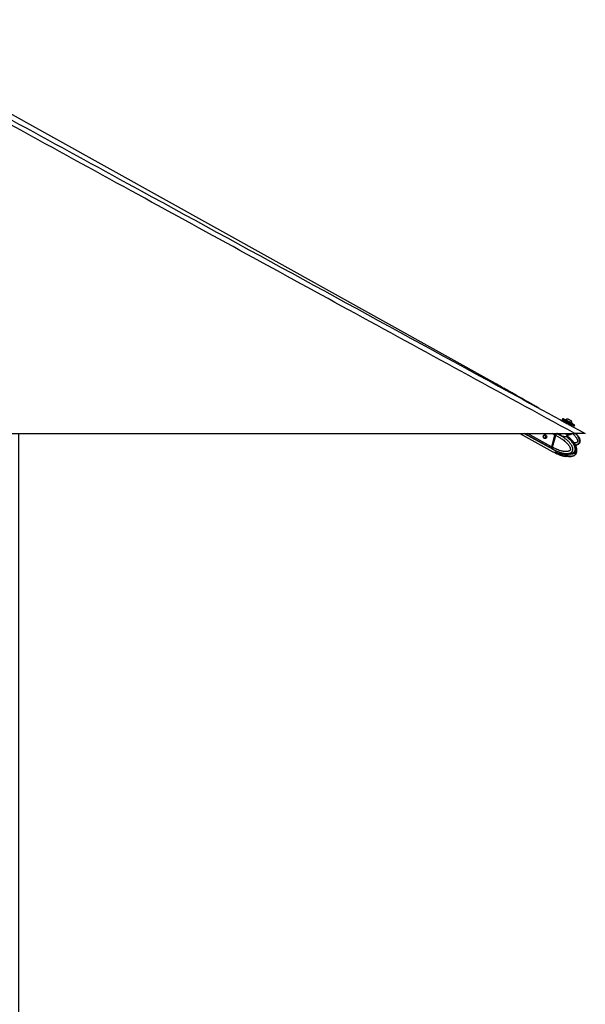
# Model space of a CAD drawing. Header units: millimetres. Extents: x 20 to 22981, y 40 to 19992.
# Tile 67 of 153: x 10527 to 12075, y 5051 to 7745. Entities that reach past the tile are written whole.
import ezdxf

# ---------------------------------------------------------------- set-up
doc = ezdxf.new("R2010")
doc.units = ezdxf.units.MM
doc.header["$LTSCALE"] = 2
doc.layers.add('COMPONENT_GEOMETRY', color=7, linetype='Continuous')
doc.styles.add('SLDTEXTSTYLE0', font='TXT', dxfattribs={"width": 0.75})
doc.dimstyles.new('SLDDIMSTYLE1', dxfattribs={"dimtxt": 100, "dimasz": 6.604, "dimexe": 0, "dimexo": 0.0625, "dimgap": 25, "dimtad": 0, "dimtih": 1, "dimtoh": 1, "dimdec": 1, "dimrnd": 1e-09, "dimzin": 12, "dimdsep": 46, "dimtxsty": 'SLDTEXTSTYLE0', "dimsah": 1, "dimcen": 0.09, "dimadec": 0, "dimazin": 3, "dimtfac": 1, "dimtdec": 1, "dimtofl": 0, "dimtmove": 0, "dimatfit": 3, "dimfxl": 1, "dimfrac": 2, "dimtolj": 1, "dimtzin": 12, "dimarcsym": 0})

# ---------------------------------------------------------------- blocks, each defined once
blk = doc.blocks.new('_D_5')
at = {"layer": 'COMPONENT_GEOMETRY', "color": 7}
for p, q in [((10523.3, 6612.5), (10523.3, 4529.8)), ((10323.2, 4509.5), (10292.8, 4509.5)), ((10292.8, 4509.5), (10292.8, 4350.8)), ((10723.4, 4509.5), (10753.8, 4509.5)), ((10753.8, 4509.5), (10753.8, 4350.8)), ((10292.8, 4350.8), (10323.2, 4350.8)), ((10753.8, 4350.8), (10723.4, 4350.8)), ((10523.3, 2118.5), (10523.3, 4201.1)), ((7030.6, 2118.5), (10529.6, 2118.5))]:
    blk.add_line(p, q, dxfattribs=at)
for points in [[(10523.3, 6612.5), (10522.3, 6605.9), (10524.3, 6605.9)], [(10523.3, 2118.5), (10524.3, 2125.1), (10522.3, 2125.1)]]:
    blk.add_solid(points, dxfattribs=at)
at = {"layer": 'COMPONENT_GEOMETRY', "color": 7, "char_height": 100, "attachment_point": 1, "style": 'SLDTEXTSTYLE0'}
for s, insert in [('7\'4.46"', (10323.2, 4479.7)), ('2247mm', (10250.5, 4330))]:
    blk.add_mtext(s, dxfattribs=dict(at, insert=insert))

msp = doc.modelspace()

# ---------------------------------------------------------------- linework, layer by layer
at = {"color": 7, "linetype": 'Continuous', "lineweight": 25}
for p, q in [((11829.79, 6748.91), (10038.45, 7744.8)), ((11831.7, 6747.85), (11829.79, 6748.91)), ((11948.33, 6681.79), (11949.35, 6681.24)), ((11949.35, 6681.24), (11949.31, 6681.26)), ((12013.52, 6654.01), (12011.85, 6650.93)), ((12018.67, 6646.09), (12017.54, 6644.01)), ((12023.54, 6644.58), (12020.02, 6646.49)), ((12022.06, 6650.24), (12021.7, 6649.59)), ((12036.72, 6637.42), (12033.2, 6639.33)), ((12035.97, 6633.95), (12037.12, 6636.06)), ((12036.83, 6647.6), (12036.84, 6647.6)), ((12038.4, 6640.51), (12038.75, 6641.16)), ((12038.72, 6641.18), (12038.75, 6641.16)), ((12044.89, 6632.98), (12046.56, 6636.06)), ((9506.66, 6612.47), (12046.56, 6612.47)), ((11895.69, 6612.47), (11986.41, 6562.64)), ((11907.48, 6612.47), (11986.44, 6569.31)), ((11968.12, 6607.89), (11963.06, 6607.89)), ((11967.33, 6607.96), (11967.55, 6608.21)), ((11991.73, 6608.38), (11982.97, 6576.34)), ((11992.14, 6608.23), (11983.38, 6576.19)), ((11983.53, 6576.03), (11992.29, 6608.07)), ((11985.61, 6574.9), (11994.37, 6606.93)), ((11992.29, 6608.07), (11994.37, 6606.93)), ((11994.37, 6606.93), (11994.37, 6606.93)), ((11997.45, 6611.54), (11997.32, 6611.59)), ((12007.73, 6612.47), (12007.5, 6611.63)), ((12007.63, 6611.59), (12007.55, 6611.4)), ((12026.98, 6604.34), (12027.46, 6604.01)), ((12027.39, 6604.73), (12028.82, 6609.98)), ((12037.87, 6611.63), (12038.1, 6612.47)), ((11963.06, 6599.89), (11968.12, 6599.89)), ((11967.48, 6599.32), (11966.7, 6599.89)), ((11967.88, 6599.79), (11967.64, 6599.89)), ((11985.61, 6574.89), (11983.53, 6576.03)), ((11985.61, 6574.9), (11985.61, 6574.89)), ((11984.07, 6571.45), (11986.05, 6570.37)), ((11986.05, 6570.37), (11986.18, 6570.29)), ((11986.89, 6562.37), (11989.05, 6561.19)), ((11986.92, 6569.05), (11989.08, 6567.86)), ((11991.73, 6561.21), (11993.97, 6559.98)), ((11998.42, 6557.67), (11993.97, 6559.98)), ((11997.1, 6557.29), (11996.72, 6557.45)), ((11997.1, 6564.02), (12001.2, 6562.35)), ((11997.1, 6557.29), (12001.2, 6555.61)), ((12003.25, 6557.2), (12011.74, 6555.58)), ((12004.16, 6561.04), (12006.18, 6560.29)), ((12009.25, 6557.38), (12009, 6557.34)), ((12009.1, 6557.32), (12013.2, 6555.64)), ((12011.74, 6555.58), (12012.36, 6555.98)), ((12013.93, 6554.47), (12013.84, 6554.33))]:
    msp.add_line(p, q, dxfattribs=at)
at = {"color": 8, "linetype": 'Continuous', "lineweight": 25}
for p, q in [((11983.54, 6571.74), (11909.03, 6612.47)), ((11982.97, 6576.34), (11916.87, 6612.47)), ((11968.09, 6607.92), (11967.55, 6608.21)), ((11991.73, 6608.38), (11984.25, 6612.47)), ((11997.32, 6611.59), (11995.72, 6612.47)), ((12024.42, 6604.59), (12025.99, 6610.34)), ((12001.2, 6555.61), (12001.73, 6557.49)), ((12004.86, 6556.89), (12004.16, 6554.31)), ((12009.65, 6552.62), (12010.52, 6555.81)), ((12012.82, 6555.8), (12011.98, 6552.63)), ((12013.84, 6554.33), (12014, 6554.94))]:
    msp.add_line(p, q, dxfattribs=at)
at = {"color": 7, "linetype": 'Continuous', "lineweight": 25, "flags": 128}
for points in [[(12019.87, 6646.55), (12018.62, 6647.24), (12016.21, 6648.55), (12014.26, 6649.61), (12012.86, 6650.38), (12012.05, 6650.82), (12011.87, 6650.93), (12012.32, 6650.69), (12013.39, 6650.11), (12015.04, 6649.22), (12017.2, 6648.05), (12019.78, 6646.65), (12022.7, 6645.06), (12025.84, 6643.36), (12029.07, 6641.6), (12032.28, 6639.86)], [(12013.52, 6654.01), (12013.54, 6654), (12013.99, 6653.76), (12015.06, 6653.18), (12016.71, 6652.29), (12018.87, 6651.12), (12021.46, 6649.72), (12024.37, 6648.14), (12027.51, 6646.43), (12030.74, 6644.68), (12033.95, 6642.93)], [(12022.06, 6650.24), (12022.07, 6650.23), (12022.5, 6650), (12023.52, 6649.45), (12025.05, 6648.62), (12026.98, 6647.57), (12029.16, 6646.39), (12031.43, 6645.15), (12033.63, 6643.96), (12035.59, 6642.89), (12037.16, 6642.04), (12038.23, 6641.45), (12038.72, 6641.18)], [(12028.5, 6652.13), (12028.7, 6652.03), (12029.49, 6651.6), (12030.76, 6650.91), (12032.33, 6650.06), (12033.95, 6649.18), (12035.37, 6648.4), (12036.38, 6647.85), (12036.83, 6647.6)], [(12032.28, 6639.86), (12035.33, 6638.2), (12038.12, 6636.68), (12040.54, 6635.36), (12042.48, 6634.3), (12043.89, 6633.53), (12044.69, 6633.09), (12044.87, 6632.99), (12044.42, 6633.23), (12043.35, 6633.81), (12041.7, 6634.7), (12039.55, 6635.87), (12036.96, 6637.27), (12036.54, 6637.49)], [(12033.95, 6642.93), (12037, 6641.27), (12039.79, 6639.75), (12042.21, 6638.44), (12044.15, 6637.38), (12045.56, 6636.61), (12046.37, 6636.17), (12046.56, 6636.06)], [(11964.09, 6607.62), (11965.02, 6606.78), (11965.65, 6605.5), (11965.89, 6603.98), (11965.7, 6602.44), (11965.11, 6601.13), (11964.2, 6600.23), (11963.13, 6599.89), (11962.04, 6600.16), (11961.11, 6601), (11960.48, 6602.28), (11960.24, 6603.81), (11960.43, 6605.34), (11961.02, 6606.66), (11961.93, 6607.55), (11963, 6607.89), (11964.09, 6607.62)], [(11967.47, 6608.37), (11968.59, 6607.37), (11969.35, 6605.83), (11969.64, 6604.01), (11969.41, 6602.16), (11968.7, 6600.58), (11967.62, 6599.5), (11966.33, 6599.09), (11965.02, 6599.42), (11964.37, 6599.89)], [(11992.31, 6608.29), (11992.24, 6608.28), (11992.18, 6608.27), (11992.15, 6608.25), (11992.14, 6608.23)], [(12016.8, 6612.44), (12019.88, 6611.59), (12023.42, 6610.79), (12026.82, 6610.22), (12029.95, 6609.89), (12032.69, 6609.81), (12034.93, 6610), (12036.59, 6610.44), (12037.6, 6611.11), (12037.87, 6611.63)], [(11983.38, 6576.19), (11983.38, 6576.18), (11983.39, 6576.15), (11983.42, 6576.11), (11983.47, 6576.07), (11983.53, 6576.03)], [(11983.54, 6571.74), (11985.12, 6570.18), (11986.69, 6569.18)], [(12006.29, 6557.61), (12005.66, 6557.76), (12005.54, 6557.79)]]:
    msp.add_lwpolyline(points, dxfattribs=at)
at = {"color": 8, "linetype": 'Continuous', "lineweight": 25, "flags": 128}
for points in [[(11992.14, 6608.23), (11992.13, 6608.22), (11992.14, 6608.19), (11992.17, 6608.15), (11992.22, 6608.11), (11992.29, 6608.07)], [(11999.03, 6612.6), (11998.66, 6612.37), (11997.45, 6611.54)]]:
    msp.add_lwpolyline(points, dxfattribs=at)
at = {"color": 7, "linetype": 'Continuous', "lineweight": 25}
for centre, radius, start, end in [((12028.13, 6641.51), 10.63, 88.01802, 124.81559), ((12028.13, 6641.51), 10.63, 358.13887, 34.93644), ((11966.24, 6606.06), 2.62, 61.95087, 135.55508), ((12000.22, 6606.05), 8.8, 132.52359, 164.6499), ((12025.59, 6604.23), 1.22, 162.72892, 225.17576), ((11987.86, 6574.6), 5.19, 160.50738, 213.4731), ((11991.72, 6573.85), 12.41, 244.62474, 301.51019), ((12006.44, 6549.91), 6.49, 69.18347, 89.24462)]:
    msp.add_arc(centre, radius, start, end, dxfattribs=at)
at = {"color": 8, "linetype": 'Continuous', "lineweight": 25}
for centre, radius, start, end in [((11993.81, 6576.46), 9.8, 218.95554, 241.20279), ((11993.83, 6570.03), 10.05, 241.59432, 270.83219), ((11993.54, 6575.41), 15.44, 271.59704, 299.98063)]:
    msp.add_arc(centre, radius, start, end, dxfattribs=at)
at = {"color": 7, "linetype": 'Continuous', "lineweight": 25}
for centre, major_axis, ratio, start_param, end_param in [((12027.89, 6641.08), (9.23, -5.01), 0.0146119, 3.1409498, 6.2825424), ((12028.37, 6641.96), (8.35, -4.54), 0.0162743, 3.1761765, 6.2843795), ((12028.37, 6641.96), (4.83, -2.63), 0.0162743, 3.1407974, 6.2826947), ((11996.47, 6608.1), (2.84, 5.28), 0.648436, 0.9497568, 1.9123075), ((11996.07, 6608.32), (2.55, 4.76), 0.6471977, 0.9492822, 1.9118329), ((11987.71, 6576.06), (2.84, 5.28), 0.648436, 1.9123075, 2.8748583), ((11997.27, 6588.18), (10.29, 19.16), 0.6475393, 2.8745141, 3.1367678), ((11997.27, 6581.48), (10.33, 19.14), 0.6465662, 3.1174958, 3.4858642)]:
    msp.add_ellipse(centre, major_axis=major_axis, ratio=ratio, start_param=start_param, end_param=end_param, dxfattribs=at)
at = {"color": 8, "linetype": 'Continuous', "lineweight": 25}
for centre, major_axis, ratio, start_param, end_param in [((12028.37, 6641.96), (8.35, -4.54), 0.0162743, 3.1391126, 3.1761765), ((11997.27, 6581.48), (10.62, 18.98), 0.6705683, 3.4960425, 3.9394937)]:
    msp.add_ellipse(centre, major_axis=major_axis, ratio=ratio, start_param=start_param, end_param=end_param, dxfattribs=at)
at = {"color": 7, "linetype": 'Continuous', "lineweight": 25}
for points, knots in [([(12046.56, 6612.47), (11839.99, 6725.34), (11435.1, 6946.57), (10925.65, 7225.19), (10518.37, 7448.43), (10240.35, 7601.1), (10067.64, 7696.81), (9999, 7734.86)], [0, 0, 0, 0, 0.3022185, 0.5923722, 0.7456383, 0.8989047, 1, 1, 1, 1]), ([(10859.47, 7276.43), (11174.11, 7104.58), (11579.45, 6883.18), (11984.64, 6661.97), (12075.31, 6612.47)], [0, 0, 0, 0, 0.77622546, 1, 1, 1, 1]), ([(11948.38, 6681.77), (11944.87, 6683.75), (11937.41, 6687.97), (11925.94, 6694.49), (11914, 6701.29), (11902.07, 6708.09), (11890.13, 6714.88), (11878.18, 6721.68), (11866.19, 6728.48), (11854.15, 6735.28), (11842.07, 6742.08), (11833.87, 6746.64), (11829.79, 6748.91)], [0, 0, 0, 0, 0.0927635, 0.1976482, 0.3015102, 0.4043514, 0.5061733, 0.6069767, 0.7067618, 0.8055283, 0.9032749, 1, 1, 1, 1]), ([(12020.02, 6646.49), (12019.92, 6646.54), (12019.71, 6646.63), (12019.37, 6646.62), (12019.05, 6646.5), (12018.82, 6646.32), (12018.71, 6646.17), (12018.68, 6646.11), (12018.67, 6646.09)], [0, 0, 0, 0, 0.2146235, 0.4292464, 0.643886, 0.8585536, 0.9678136, 1, 1, 1, 1]), ([(12037.12, 6636.06), (12037.13, 6636.08), (12037.16, 6636.14), (12037.23, 6636.32), (12037.26, 6636.6), (12037.18, 6636.94), (12037, 6637.23), (12036.81, 6637.36), (12036.72, 6637.42)], [0, 0, 0, 0, 0.0321864, 0.1414464, 0.356114, 0.5707536, 0.7853765, 1, 1, 1, 1]), ([(11994.37, 6606.93), (11996.75, 6605.8), (12001.53, 6603.54), (12007.94, 6599.75), (12013.67, 6595.86), (12017.87, 6592.58), (12021.15, 6589.71), (12023.57, 6587.42), (12025.93, 6584.97), (12027.94, 6582.63), (12029.62, 6580.45), (12031, 6578.45), (12032.29, 6576.31), (12033.31, 6574.28), (12034.03, 6572.38), (12034.42, 6570.98), (12034.58, 6569.83), (12034.61, 6569.08), (12034.55, 6568.43), (12034.42, 6567.92), (12034.21, 6567.42), (12033.91, 6566.94), (12033.34, 6566.24), (12032.45, 6565.5), (12031.27, 6564.81), (12030.04, 6564.27), (12028.15, 6563.66), (12025.55, 6563.18), (12022.29, 6562.99), (12019.06, 6563.12), (12015.45, 6563.53), (12011.41, 6564.29), (12006.38, 6565.61), (12000.79, 6567.51), (11995.19, 6569.89), (11990.12, 6572.36), (11987.12, 6574.05), (11985.61, 6574.9)], [0, 0, 0, 0, 0.0737382, 0.1477499, 0.2040902, 0.2606163, 0.2892634, 0.3179527, 0.346811, 0.3757532, 0.3953177, 0.4149389, 0.4348278, 0.4548835, 0.4678942, 0.4811204, 0.4871973, 0.4933926, 0.4974322, 0.5016088, 0.5050429, 0.5101356, 0.5153535, 0.5279137, 0.5408256, 0.5534139, 0.5660825, 0.5981467, 0.6305735, 0.6616784, 0.6928908, 0.7368231, 0.7808927, 0.8428379, 0.9050024, 0.9524643, 1, 1, 1, 1]), ([(11986.18, 6570.29), (11986.18, 6570.29), (11987.7, 6569.4), (11990.77, 6567.69), (11994.92, 6565.61), (11998.62, 6563.94), (12001.83, 6562.62), (12005.07, 6561.42), (12008.81, 6560.21), (12012.27, 6559.27), (12015.43, 6558.59), (12018.17, 6558.11), (12021.28, 6557.73), (12024.22, 6557.6), (12026.62, 6557.66), (12028.49, 6557.81), (12030.35, 6558.08), (12032.12, 6558.49), (12033.77, 6559.02), (12035.1, 6559.59), (12036.48, 6560.36), (12037.62, 6561.18), (12038.7, 6562.24), (12039.49, 6563.23), (12040.16, 6564.36), (12040.68, 6565.64), (12041.05, 6567.06), (12041.24, 6568.66), (12041.21, 6570.32), (12041.01, 6571.84), (12040.62, 6573.62), (12040.11, 6575.22), (12039.46, 6576.82), (12038.88, 6578.08), (12037.98, 6579.79), (12036.73, 6581.85), (12035.09, 6584.19), (12033.18, 6586.61), (12031, 6589.09), (12028.54, 6591.58), (12025.98, 6593.94), (12023.34, 6596.19), (12020.61, 6598.32), (12017.82, 6600.36), (12014.97, 6602.28), (12011.87, 6604.23), (12008.5, 6606.19), (12004.87, 6608.12), (12001.19, 6609.92), (11998.7, 6611.01), (11997.45, 6611.54), (11997.45, 6611.54)], [0, 0, 0, 0, 0.0000008, 0.0422988, 0.0846616, 0.1132067, 0.1417738, 0.170414, 0.1990822, 0.2400841, 0.260638, 0.2812097, 0.3109111, 0.3407055, 0.3567825, 0.3728879, 0.3891048, 0.4053753, 0.4193369, 0.4333774, 0.4417591, 0.4587219, 0.4673496, 0.4771617, 0.4871794, 0.4957753, 0.5059051, 0.516388, 0.5271343, 0.5381437, 0.5463958, 0.5631391, 0.5716175, 0.5816061, 0.5916261, 0.6118282, 0.6324395, 0.6531313, 0.6793228, 0.705597, 0.7320596, 0.7585661, 0.7855614, 0.8125873, 0.8396953, 0.866827, 0.9000368, 0.933281, 0.9666243, 0.9999992, 1, 1, 1, 1]), ([(11994.37, 6606.93), (11994.46, 6607.25), (11994.64, 6607.88), (11995.06, 6608.81), (11995.57, 6609.69), (11996.12, 6610.44), (11996.69, 6611.06), (11997.09, 6611.41), (11997.3, 6611.58), (11997.32, 6611.59)], [0, 0, 0, 0, 0.1727183, 0.3504478, 0.5231653, 0.700887, 0.8420862, 0.9859711, 1, 1, 1, 1]), ([(12027.54, 6603.95), (12027.54, 6603.95), (12027.57, 6603.92), (12027.48, 6603.99), (12027.31, 6604.33), (12027.39, 6604.62), (12027.42, 6604.74)], [0, 0, 0, 0, 0.0010055, 0.416609, 0.7553269, 1, 1, 1, 1]), ([(12032.82, 6599.61), (12031.18, 6601.06), (12029.42, 6602.61), (12027.57, 6603.92), (12027.45, 6604)], [0, 0, 0, 0, 0.9336637, 1, 1, 1, 1]), ([(12075.31, 6612.47), (12075.25, 6612.47), (12075.12, 6612.47), (12074.01, 6612.47), (12072.3, 6612.47), (12070.24, 6612.47), (12067.55, 6612.47), (12063.47, 6612.47), (12058.2, 6612.47), (12052.14, 6612.47), (12048.43, 6612.47), (12046.56, 6612.47)], [0, 0, 0, 0, 0.125074, 0.2528462, 0.338625, 0.426559, 0.5124713, 0.6014208, 0.7600165, 0.8786617, 1, 1, 1, 1]), ([(12050.45, 6612.47), (12051.09, 6611.72), (12052.37, 6610.21), (12054.15, 6607.86), (12055.83, 6605.44), (12057.36, 6602.92), (12058.49, 6600.72), (12059.27, 6598.89), (12059.87, 6597.27), (12060.41, 6595.36), (12060.71, 6593.54), (12060.81, 6591.68), (12060.71, 6590.19), (12060.34, 6588.55), (12059.83, 6587.15), (12058.99, 6585.71), (12057.92, 6584.42), (12056.32, 6583.02), (12054.4, 6581.9), (12052.21, 6581.04), (12050.5, 6580.52), (12049.35, 6580.31), (12048.91, 6580.22)], [0, 0, 0, 0, 0.0709363, 0.142272, 0.2123157, 0.2825865, 0.3538831, 0.3897866, 0.4257898, 0.4784914, 0.5318372, 0.5583284, 0.6119098, 0.6391567, 0.678486, 0.7189615, 0.7582911, 0.7986089, 0.871592, 0.916319, 0.9676734, 1, 1, 1, 1]), ([(11985.61, 6574.89), (11985.53, 6574.59), (11985.37, 6573.96), (11985.29, 6573.06), (11985.32, 6572.2), (11985.47, 6571.48), (11985.71, 6570.88), (11985.92, 6570.54), (11986.04, 6570.38), (11986.05, 6570.37)], [0, 0, 0, 0, 0.1727117, 0.3504341, 0.523145, 0.7008597, 0.8420721, 0.9859711, 1, 1, 1, 1]), ([(12045.57, 6559.66), (12045.6, 6559.68), (12046.19, 6559.96), (12047.02, 6560.55), (12048.04, 6561.43), (12048.81, 6562.24), (12049.56, 6563.23), (12050.2, 6564.36), (12050.72, 6565.64), (12051.09, 6567.06), (12051.28, 6568.66), (12051.29, 6570.32), (12051.14, 6571.84), (12050.84, 6573.62), (12050.43, 6575.22), (12049.9, 6576.82), (12049.43, 6578.08), (12048.7, 6579.79), (12047.69, 6581.85), (12046.34, 6584.19), (12044.77, 6586.61), (12042.97, 6589.09), (12040.94, 6591.58), (12038.83, 6593.94), (12036.63, 6596.18), (12034.53, 6598.19), (12033.13, 6599.4), (12032.5, 6599.94)], [0, 0, 0, 0, 0.00299805, 0.04788967, 0.07058589, 0.09359073, 0.1197537, 0.14646479, 0.16938487, 0.1963948, 0.22434641, 0.25300019, 0.28235566, 0.30435902, 0.34900317, 0.37161013, 0.39824348, 0.42496094, 0.47882756, 0.53378538, 0.58895793, 0.65879487, 0.72885214, 0.79941183, 0.87008875, 0.94206887, 1, 1, 1, 1]), ([(12045.57, 6559.66), (12045.76, 6559.75), (12046.67, 6560.18), (12048.02, 6561.24), (12049.45, 6562.7), (12050.58, 6564.29), (12051.35, 6566.15), (12051.78, 6568.25), (12051.84, 6570.54), (12051.54, 6572.95), (12050.9, 6575.32), (12049.92, 6578.15), (12048.46, 6581.41), (12046.38, 6584.98), (12043.91, 6588.41), (12041.01, 6591.79), (12037.56, 6595.27), (12034.97, 6597.89), (12033.38, 6599.17), (12033.26, 6599.27)], [0, 0, 0, 0, 0.01365175, 0.06535055, 0.10141104, 0.13685244, 0.17365623, 0.21305887, 0.25454354, 0.29961563, 0.34686758, 0.39266434, 0.47434792, 0.55824829, 0.64746602, 0.74469192, 0.85384084, 0.98874827, 1, 1, 1, 1]), ([(11989.04, 6561.19), (11991.28, 6559.98), (11993.71, 6558.66), (11996.23, 6557.57), (11996.44, 6557.48)], [0, 0, 0, 0, 0.9159677, 1, 1, 1, 1]), ([(11989.08, 6567.87), (11991.31, 6566.66), (11993.75, 6565.35), (11996.27, 6564.26), (11996.48, 6564.17)], [0, 0, 0, 0, 0.9153333, 1, 1, 1, 1]), ([(11996.14, 6564.34), (11996.13, 6564.35), (11996.1, 6564.38), (11996.4, 6564.3), (11996.87, 6564.11), (11997.1, 6564.02)], [0, 0, 0, 0, 0.1538591, 0.5882833, 1, 1, 1, 1]), ([(11996.82, 6564.13), (11996.82, 6564.13), (11996.57, 6564.08), (11996.37, 6564.19), (11996.17, 6564.3)], [0, 0, 0, 0, 0.0002684, 1, 1, 1, 1]), ([(11997.56, 6557.58), (11997.31, 6557.5), (11996.79, 6557.34), (11996.38, 6557.5), (11996.18, 6557.58)], [0, 0, 0, 0, 0.49697463, 1, 1, 1, 1]), ([(11997.56, 6557.58), (11997.69, 6557.61), (11997.89, 6557.66), (11998.27, 6557.67), (11998.42, 6557.67)], [0, 0, 0, 0, 0.63518484, 1, 1, 1, 1]), ([(11998.42, 6557.67), (11998.7, 6557.66), (11999.15, 6557.66), (11999.7, 6557.6), (11999.9, 6557.59)], [0, 0, 0, 0, 0.6350635, 1, 1, 1, 1]), ([(11999.9, 6557.59), (12000.88, 6557.51), (12002.85, 6557.36), (12004.85, 6557.52), (12005.86, 6557.61)], [0, 0, 0, 0, 0.4969746, 1, 1, 1, 1]), ([(12001.2, 6562.35), (12001.45, 6562.24), (12001.96, 6562.04), (12002.91, 6561.61), (12003.65, 6561.27), (12004.06, 6561.09), (12004.16, 6561.04)], [0, 0, 0, 0, 0.2990505, 0.5979905, 0.9014906, 1, 1, 1, 1]), ([(12004.16, 6554.31), (12003.83, 6554.46), (12003.17, 6554.75), (12002.17, 6555.22), (12001.53, 6555.49), (12001.24, 6555.6), (12001.2, 6555.61)], [0, 0, 0, 0, 0.32091697, 0.64238538, 0.95037848, 1, 1, 1, 1]), ([(12004.16, 6554.31), (12005.04, 6553.95), (12006.81, 6553.23), (12008.7, 6552.83), (12009.65, 6552.62)], [0, 0, 0, 0, 0.4967217, 1, 1, 1, 1]), ([(12005.86, 6557.61), (12006.26, 6557.64), (12007.05, 6557.7), (12008.23, 6557.62), (12008.82, 6557.42), (12009.1, 6557.32)], [0, 0, 0, 0, 0.3389257, 0.6783333, 1, 1, 1, 1]), ([(12006.1, 6553.56), (12006.65, 6553.37), (12008.14, 6552.85), (12011.22, 6551.9), (12015.83, 6550.74), (12020.04, 6549.81), (12022.74, 6549.65), (12023.28, 6549.62)], [0, 0, 0, 0, 0.1010877, 0.2720875, 0.5463828, 0.909992, 1, 1, 1, 1]), ([(12006.17, 6560.27), (12006.71, 6560.08), (12008.18, 6559.57), (12011.23, 6558.65), (12015.79, 6557.48), (12021.91, 6556.29), (12026.58, 6556.09), (12029.1, 6555.97)], [0, 0, 0, 0, 0.07494848, 0.20339579, 0.40851463, 0.68006044, 1, 1, 1, 1]), ([(12008.74, 6555.97), (12008.7, 6555.85), (12008.61, 6555.62), (12008.34, 6555.33), (12008.01, 6555.14), (12007.62, 6555.06), (12007.32, 6555.09), (12007.03, 6555.19), (12006.78, 6555.35), (12006.56, 6555.66), (12006.46, 6556.02), (12006.5, 6556.27), (12006.52, 6556.39)], [0, 0, 0, 0, 0.10436807, 0.20870746, 0.31272482, 0.41900188, 0.52823721, 0.56866895, 0.67758647, 0.7865951, 0.89323352, 1, 1, 1, 1]), ([(12011.11, 6552.47), (12010.82, 6552.48), (12010.38, 6552.49), (12009.84, 6552.59), (12009.65, 6552.62)], [0, 0, 0, 0, 0.6435756, 1, 1, 1, 1]), ([(12011.98, 6552.63), (12011.84, 6552.57), (12011.63, 6552.48), (12011.25, 6552.47), (12011.11, 6552.47)], [0, 0, 0, 0, 0.6435761, 1, 1, 1, 1]), ([(12013.84, 6554.33), (12013.51, 6553.97), (12012.85, 6553.25), (12012.27, 6552.84), (12011.98, 6552.63)], [0, 0, 0, 0, 0.4967217, 1, 1, 1, 1]), ([(12013.16, 6555.66), (12013.15, 6555.62), (12013.12, 6555.46), (12013.18, 6555.3), (12013.23, 6555.17)], [0, 0, 0, 0, 0.2136183, 1, 1, 1, 1]), ([(12013.2, 6555.64), (12013.4, 6555.54), (12013.82, 6555.33), (12014.06, 6554.96), (12013.99, 6554.73), (12013.97, 6554.64)], [0, 0, 0, 0, 0.3838705, 0.7675993, 1, 1, 1, 1]), ([(12013.58, 6555.42), (12013.58, 6555.42), (12013.53, 6555.32), (12013.43, 6555.19), (12013.33, 6555.1), (12013.26, 6555.09), (12013.21, 6555.1), (12013.21, 6555.18), (12013.2, 6555.19)], [0, 0, 0, 0, 0.0093869, 0.2841647, 0.566591, 0.6711266, 0.9527312, 1, 1, 1, 1]), ([(12029.29, 6549.2), (12031.09, 6549.26), (12034.27, 6549.36), (12038.5, 6550.14), (12041.6, 6551.07), (12043.8, 6551.94), (12044.96, 6552.54), (12045.45, 6552.79)], [0, 0, 0, 0, 0.3339143, 0.5888061, 0.7764053, 0.9069567, 1, 1, 1, 1]), ([(12033, 6556.21), (12033.52, 6556.23), (12035.43, 6556.32), (12038.39, 6556.92), (12041.51, 6557.83), (12043.73, 6558.71), (12044.9, 6559.31), (12045.4, 6559.56)], [0, 0, 0, 0, 0.1252864, 0.4602471, 0.7065064, 0.8776332, 1, 1, 1, 1]), ([(12045.62, 6552.89), (12045.79, 6552.97), (12046.68, 6553.39), (12048.01, 6554.44), (12049.45, 6555.89), (12050.58, 6557.48), (12051.35, 6559.34), (12051.79, 6561.44), (12051.83, 6563.72), (12051.67, 6565.48), (12051.42, 6566.42), (12051.37, 6566.59)], [0, 0, 0, 0, 0.0397539, 0.2075561, 0.324607, 0.4396381, 0.5591482, 0.6870192, 0.821674, 0.9680079, 1, 1, 1, 1])]:
    msp.add_open_spline(points, degree=3, knots=knots, dxfattribs=at)
at = {"color": 8, "linetype": 'Continuous', "lineweight": 25}
for points, knots in [([(10019.23, 7736), (10089.38, 7697.58), (10264.82, 7601.48), (10544.71, 7448.43), (10754.55, 7333.76), (10859.47, 7276.43)], [0, 0, 0, 0, 0.24986948, 0.62493427, 1, 1, 1, 1]), ([(12024.73, 6603.37), (12024.53, 6603.37), (12023.48, 6603.37), (12021.14, 6603.4), (12017.52, 6603.56), (12013.79, 6604.02), (12010.52, 6604.99), (12008.12, 6606.5), (12006.68, 6608.43), (12006.31, 6610.48), (12006.57, 6612.03), (12007.32, 6612.42), (12007.4, 6612.47)], [0, 0, 0, 0, 0.0272023, 0.1420522, 0.2593006, 0.3842727, 0.5068491, 0.6191194, 0.7314205, 0.8516435, 0.9836649, 1, 1, 1, 1]), ([(12007.55, 6611.4), (12007.49, 6611.28), (12007.17, 6610.61), (12007.59, 6609.06), (12008.79, 6607.25), (12011.02, 6605.82), (12014.09, 6604.99), (12017.6, 6604.66), (12021.01, 6604.59), (12023.23, 6604.59), (12024.23, 6604.59), (12024.42, 6604.59)], [0, 0, 0, 0, 0.0300244, 0.1671081, 0.293509, 0.4190357, 0.5569534, 0.6995882, 0.8349641, 0.9683651, 1, 1, 1, 1]), ([(12024.42, 6604.59), (12025.1, 6604.6), (12026.54, 6604.6), (12027.4, 6604.58), (12027.3, 6604.73), (12027.27, 6604.76)], [0, 0, 0, 0, 0.4077562, 0.8661984, 1, 1, 1, 1]), ([(12027.46, 6604.01), (12027.48, 6603.99), (12027.92, 6603.69), (12027.84, 6603.54), (12027, 6603.38), (12025.45, 6603.37), (12024.73, 6603.37)], [0, 0, 0, 0, 0.0229834, 0.3500189, 0.6948103, 1, 1, 1, 1]), ([(12024.73, 6603.37), (12025.79, 6602.48), (12028.04, 6600.59), (12031.36, 6597.46), (12034.15, 6594.58), (12036.32, 6592.12), (12037.91, 6590.2), (12039.45, 6588.18), (12040.92, 6586.09), (12042.32, 6583.9), (12043.62, 6581.6), (12044.61, 6579.57), (12045.33, 6577.85), (12045.89, 6576.31), (12046.44, 6574.5), (12046.82, 6572.73), (12047.06, 6570.9), (12047.12, 6569.4), (12047.02, 6567.74), (12046.78, 6566.28), (12046.33, 6564.74), (12045.69, 6563.33), (12044.7, 6561.73), (12043.45, 6560.38), (12042, 6559.23), (12040.67, 6558.41), (12039.21, 6557.72), (12037.72, 6557.16), (12036.02, 6556.69), (12034.12, 6556.31), (12032.03, 6556.07), (12030.35, 6555.97), (12029.37, 6555.98), (12029.09, 6555.99)], [0, 0, 0, 0, 0.0656329, 0.1387834, 0.2121009, 0.2491034, 0.2861446, 0.3233321, 0.3605854, 0.3971639, 0.433861, 0.4710939, 0.4898436, 0.5086453, 0.5361674, 0.5640259, 0.5778602, 0.6058418, 0.6200708, 0.6406095, 0.6617468, 0.6822857, 0.7033406, 0.7414542, 0.7648117, 0.7916303, 0.8186626, 0.8461731, 0.8737876, 0.9106919, 0.9477179, 0.9850255, 1, 1, 1, 1]), ([(12040.4, 6612.47), (12041.01, 6611.9), (12042.59, 6610.44), (12045.01, 6607.93), (12047.33, 6605.28), (12049.24, 6602.83), (12050.77, 6600.61), (12052.16, 6598.28), (12053.21, 6596.09), (12053.89, 6594.09), (12054.19, 6592.64), (12054.24, 6591.47), (12054.17, 6590.73), (12053.98, 6590.09), (12053.74, 6589.61), (12053.38, 6589.15), (12052.92, 6588.73), (12052.05, 6588.14), (12050.77, 6587.56), (12049.1, 6587.07), (12047.38, 6586.77), (12046.07, 6586.58), (12045.32, 6586.58), (12045.15, 6586.58)], [0, 0, 0, 0, 0.06807569, 0.17485381, 0.28194241, 0.35433301, 0.42693299, 0.50052383, 0.57473153, 0.62287224, 0.67181033, 0.69429546, 0.71721857, 0.73216539, 0.7476192, 0.76032548, 0.77916915, 0.79847564, 0.84494946, 0.89272466, 0.93930256, 0.9861775, 1, 1, 1, 1]), ([(12048.35, 6581.45), (12048.95, 6581.56), (12049.98, 6581.73), (12051.82, 6582.23), (12053.46, 6582.84), (12055.06, 6583.71), (12056.26, 6584.54), (12057.33, 6585.55), (12058.23, 6586.73), (12058.93, 6588.06), (12059.4, 6589.61), (12059.6, 6591.26), (12059.55, 6592.81), (12059.29, 6594.64), (12058.85, 6596.3), (12058.24, 6598), (12057.66, 6599.34), (12056.74, 6601.19), (12055.41, 6603.43), (12053.63, 6606.03), (12051.49, 6608.74), (12049.64, 6610.9), (12048.39, 6612.16), (12048.08, 6612.47)], [0, 0, 0, 0, 0.0447571, 0.0762241, 0.1399062, 0.1722965, 0.2091334, 0.246742, 0.2790129, 0.3170423, 0.3563975, 0.3967414, 0.4380732, 0.4690535, 0.5319114, 0.5637415, 0.6012406, 0.6388582, 0.7147012, 0.7920805, 0.8697622, 0.968091, 1, 1, 1, 1]), ([(12029.29, 6549.21), (12028.8, 6549.21), (12027.6, 6549.21), (12025.68, 6549.34), (12023.53, 6549.56), (12021.38, 6549.88), (12018.59, 6550.4), (12015.15, 6551.21), (12012.46, 6552.05), (12011.11, 6552.47)], [0, 0, 0, 0, 0.0796915, 0.1967798, 0.3139968, 0.4315367, 0.549162, 0.7743778, 1, 1, 1, 1]), ([(12011.79, 6558.55), (12012.58, 6558.11), (12014.26, 6557.19), (12016.87, 6555.92), (12019.61, 6554.71), (12022.77, 6553.48), (12025.71, 6552.54), (12028.41, 6551.85), (12030.75, 6551.36), (12033.41, 6550.98), (12035.95, 6550.83), (12038.03, 6550.89), (12039.66, 6551.03), (12041.29, 6551.3), (12042.85, 6551.7), (12044.3, 6552.21), (12045.19, 6552.67), (12045.62, 6552.89)], [0, 0, 0, 0, 0.0736742, 0.1564808, 0.2394992, 0.3225989, 0.44145, 0.501029, 0.5606595, 0.6467541, 0.7331182, 0.7797201, 0.8264041, 0.8734116, 0.9205745, 0.9610444, 1, 1, 1, 1]), ([(12050.26, 6563.95), (12050.26, 6563.92), (12050.32, 6563.63), (12050.36, 6563.04), (12050.37, 6562.29), (12050.29, 6561.64), (12050.17, 6561.13), (12049.96, 6560.63), (12049.68, 6560.15), (12049.15, 6559.46), (12048.34, 6558.72), (12047.27, 6558.02), (12046.15, 6557.49), (12044.45, 6556.88), (12042.11, 6556.41), (12039.2, 6556.24), (12037.04, 6556.31), (12035.87, 6556.46), (12035.64, 6556.5)], [0, 0, 0, 0, 0.00342174, 0.03560271, 0.06841054, 0.08980259, 0.11192027, 0.13010564, 0.15707492, 0.1847066, 0.25122046, 0.31959688, 0.38625971, 0.45334767, 0.62314734, 0.79486679, 0.95958582, 1, 1, 1, 1])]:
    msp.add_open_spline(points, degree=3, knots=knots, dxfattribs=at)

# ---------------------------------------------------------------- dimensions: what is measured, and where the dimension line sits
at = {"layer": 'COMPONENT_GEOMETRY', "color": 7}
dim = msp.add_linear_dim(base=(10523.29, 6612.47), p1=(7028.11, 2118.49), p2=(12075.31, 6612.47), angle=90, dimstyle='SLDDIMSTYLE1', dxfattribs=at)
dim.commit()
dim.dimension.update_dxf_attribs({"geometry": '_D_5', "text_midpoint": (10523.29, 4365.48), "dimtype": 160})

doc.saveas('drawing.dxf')
